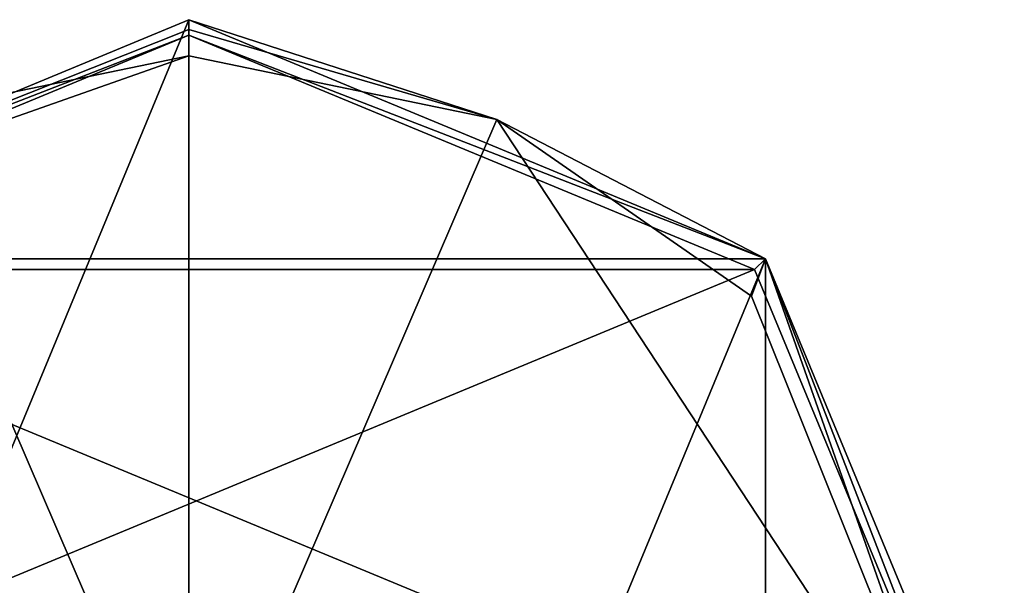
# Model space of a CAD drawing. Header units: millimetres. Extents: x -26 to 30, y -130 to 26.
# Tile 8 of 8: x -5 to 26, y 8 to 26. Entities that reach past the tile are written whole.
import ezdxf

# ---------------------------------------------------------------- set-up
doc = ezdxf.new("R2010")
doc.units = ezdxf.units.MM
doc.header["$LTSCALE"] = 52.148148
for name, color, linetype in [('100', 7, 'CONTINUOUS'), ('101', 7, 'CONTINUOUS'), ('102', 7, 'CONTINUOUS'), ('103', 7, 'CONTINUOUS'), ('104', 7, 'CONTINUOUS'), ('105', 7, 'CONTINUOUS'), ('106', 7, 'CONTINUOUS'), ('107', 7, 'CONTINUOUS'), ('108', 7, 'CONTINUOUS'), ('109', 7, 'CONTINUOUS'), ('110', 7, 'CONTINUOUS'), ('111', 7, 'CONTINUOUS'), ('112', 7, 'CONTINUOUS')]:
    doc.layers.add(name, color=color, linetype=linetype)

msp = doc.modelspace()

# ---------------------------------------------------------------- linework, layer by layer
at = {"layer": '100', "linetype": 'CONTINUOUS'}
for points in [[(-18.738, 18.738, 121.5), (0, 26.5, 121.5), (-18.738, -18.738, 121.5), (-18.738, 18.738, 121.5)], [(-18.738, -18.738, 121.5), (0, 26.5, 121.5), (0, -26.5, 121.5), (-18.738, -18.738, 121.5)], [(0, 26.5, 121.5), (18.738, 18.738, 121.5), (0, -26.5, 121.5), (0, 26.5, 121.5)], [(0, -26.5, 121.5), (18.738, 18.738, 121.5), (18.738, -18.738, 121.5), (0, -26.5, 121.5)], [(18.738, 18.738, 121.5), (26.5, 0, 121.5), (18.738, -18.738, 121.5), (18.738, 18.738, 121.5)]]:
    msp.add_3dface(points, dxfattribs=at)
at = {"layer": '101', "linetype": 'CONTINUOUS'}
for points in [[(18.738, 18.738, 121.5), (0, 26.5, 121.5), (18.74, 18.737, 132.222), (18.738, 18.738, 121.5)], [(18.74, 18.737, 132.222), (0, 26.5, 121.5), (0, 26.5, 132.222), (18.74, 18.737, 132.222)], [(26.5, 0, 121.5), (18.738, 18.738, 121.5), (26.5, 0, 132.222), (26.5, 0, 121.5)], [(26.5, 0, 132.222), (18.738, 18.738, 121.5), (18.74, 18.737, 132.222), (26.5, 0, 132.222)]]:
    msp.add_3dface(points, dxfattribs=at)
at = {"layer": '102', "linetype": 'CONTINUOUS'}
for points in [[(0, 26.5, 121.5), (-18.738, 18.738, 121.5), (0, 26.5, 132.222), (0, 26.5, 121.5)], [(0, 26.5, 132.222), (-18.738, 18.738, 121.5), (-18.738, 18.738, 132.222), (0, 26.5, 132.222)]]:
    msp.add_3dface(points, dxfattribs=at)
at = {"layer": '103', "linetype": 'CONTINUOUS'}
for points in [[(0, 26.5, 132.222), (-18.738, 18.738, 132.222), (0, 26.178, 133.306), (0, 26.5, 132.222)], [(0, 26.178, 133.306), (-18.738, 18.738, 132.222), (0, 25.324, 134.044), (0, 26.178, 133.306)], [(0, 25.324, 134.044), (-18.738, 18.738, 132.222), (-10.018, 23.259, 134.044), (0, 25.324, 134.044)]]:
    msp.add_3dface(points, dxfattribs=at)
at = {"layer": '104', "linetype": 'CONTINUOUS'}
for points in [[(18.74, 18.737, 132.222), (0, 26.5, 132.222), (10.005, 23.264, 134.044), (18.74, 18.737, 132.222)], [(0, 26.5, 132.222), (0, 26.178, 133.306), (10.005, 23.264, 134.044), (0, 26.5, 132.222)], [(0, 26.178, 133.306), (0, 25.324, 134.044), (10.005, 23.264, 134.044), (0, 26.178, 133.306)], [(18.286, 17.519, 134.044), (18.74, 18.737, 132.222), (10.005, 23.264, 134.044), (18.286, 17.519, 134.044)], [(25.324, 0, 134.044), (18.74, 18.737, 132.222), (18.286, 17.519, 134.044), (25.324, 0, 134.044)], [(26.5, 0, 132.222), (18.74, 18.737, 132.222), (25.324, 0, 134.044), (26.5, 0, 132.222)]]:
    msp.add_3dface(points, dxfattribs=at)
at = {"layer": '105', "linetype": 'CONTINUOUS'}
for points in [[(0, 25.324, 134.044), (-10.018, 23.259, 134.044), (0, 0, 139.5), (0, 25.324, 134.044)], [(10.005, 23.264, 134.044), (0, 25.324, 134.044), (0, 0, 139.5), (10.005, 23.264, 134.044)], [(-10.018, 23.259, 134.044), (-18.294, 17.512, 134.044), (0, 0, 139.5), (-10.018, 23.259, 134.044)], [(25.324, 0, 134.044), (10.005, 23.264, 134.044), (0, 0, 139.5), (25.324, 0, 134.044)], [(25.324, 0, 134.044), (18.286, 17.519, 134.044), (10.005, 23.264, 134.044), (25.324, 0, 134.044)], [(-18.294, 17.512, 134.044), (-25.324, 0, 134.044), (0, 0, 139.5), (-18.294, 17.512, 134.044)]]:
    msp.add_3dface(points, dxfattribs=at)
at = {"layer": '106', "linetype": 'CONTINUOUS'}
for points in [[(0, 26, 121.5), (-18.385, 18.385, 121.5), (18.385, 18.385, 121.5), (0, 26, 121.5)], [(-18.385, 18.385, 121.5), (-26, 0, 121.5), (18.385, 18.385, 121.5), (-18.385, 18.385, 121.5)], [(18.385, 18.385, 121.5), (-26, 0, 121.5), (26, 0, 121.5), (18.385, 18.385, 121.5)]]:
    msp.add_3dface(points, dxfattribs=at)
at = {"layer": '107', "linetype": 'CONTINUOUS'}
for points in [[(-18.385, 18.385, 121.5), (0, 26, 121.5), (-18.385, 18.385, 120.5), (-18.385, 18.385, 121.5)], [(-18.385, 18.385, 120.5), (0, 26, 121.5), (0, 26, 120.5), (-18.385, 18.385, 120.5)]]:
    msp.add_3dface(points, dxfattribs=at)
at = {"layer": '108', "linetype": 'CONTINUOUS'}
for points in [[(0, 26, 121.5), (18.385, 18.385, 121.5), (0, 26, 120.5), (0, 26, 121.5)], [(0, 26, 120.5), (18.385, 18.385, 121.5), (18.385, 18.385, 120.5), (0, 26, 120.5)], [(18.385, 18.385, 121.5), (26, 0, 121.5), (18.385, 18.385, 120.5), (18.385, 18.385, 121.5)], [(18.385, 18.385, 120.5), (26, 0, 121.5), (26, 0, 120.5), (18.385, 18.385, 120.5)]]:
    msp.add_3dface(points, dxfattribs=at)
at = {"layer": '109', "linetype": 'CONTINUOUS'}
for points in [[(-18.738, 18.738, 120.5), (0, 26, 120.5), (0, 26.5, 120.5), (-18.738, 18.738, 120.5)], [(0, 26.5, 120.5), (0, 26, 120.5), (18.738, 18.738, 120.5), (0, 26.5, 120.5)], [(-18.385, 18.385, 120.5), (0, 26, 120.5), (-18.738, 18.738, 120.5), (-18.385, 18.385, 120.5)], [(0, 26, 120.5), (18.385, 18.385, 120.5), (18.738, 18.738, 120.5), (0, 26, 120.5)], [(18.385, 18.385, 120.5), (26, 0, 120.5), (18.738, 18.738, 120.5), (18.385, 18.385, 120.5)], [(18.738, 18.738, 120.5), (26, 0, 120.5), (26.5, 0, 120.5), (18.738, 18.738, 120.5)]]:
    msp.add_3dface(points, dxfattribs=at)
at = {"layer": '110', "linetype": 'CONTINUOUS'}
for points in [[(-18.738, 18.738, 120.5), (0, 26.5, 120.5), (-18.738, 18.738), (-18.738, 18.738, 120.5)], [(-18.738, 18.738), (0, 26.5, 120.5), (0, 26.5), (-18.738, 18.738)]]:
    msp.add_3dface(points, dxfattribs=at)
at = {"layer": '111', "linetype": 'CONTINUOUS'}
for points in [[(0, 26.5, 120.5), (18.738, 18.738, 120.5), (0, 26.5), (0, 26.5, 120.5)], [(0, 26.5), (18.738, 18.738, 120.5), (18.738, 18.738), (0, 26.5)], [(18.738, 18.738, 120.5), (26.5, 0, 120.5), (18.738, 18.738), (18.738, 18.738, 120.5)], [(18.738, 18.738), (26.5, 0, 120.5), (26.5, 0), (18.738, 18.738)]]:
    msp.add_3dface(points, dxfattribs=at)
at = {"layer": '112', "linetype": 'CONTINUOUS'}
for points in [[(-18.738, 18.738), (0, 26.5), (18.738, 18.738), (-18.738, 18.738)], [(-26.5, 0), (-18.738, 18.738), (26.5, 0), (-26.5, 0)], [(-18.738, 18.738), (18.738, 18.738), (26.5, 0), (-18.738, 18.738)]]:
    msp.add_3dface(points, dxfattribs=at)

doc.saveas('drawing.dxf')
